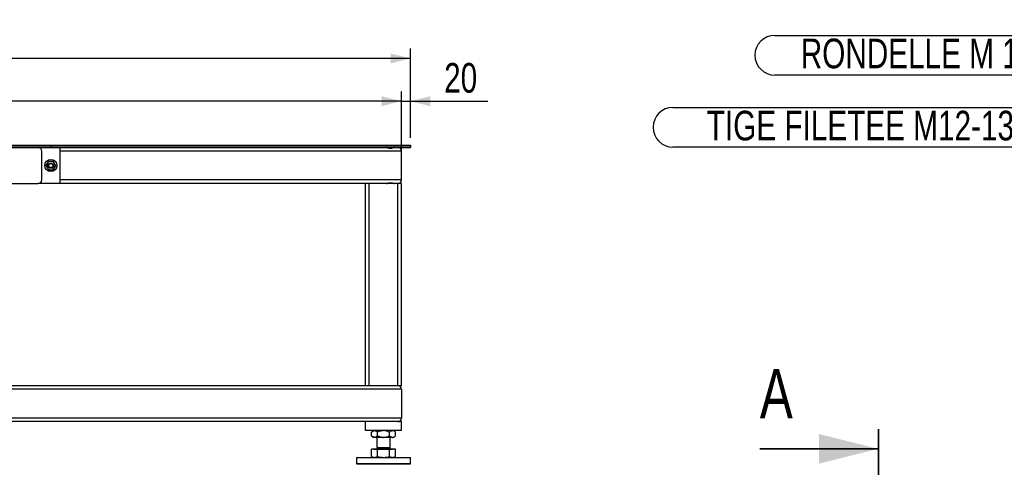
# Model space of a CAD drawing. Header units: millimetres. Extents: x 5 to 589, y 5 to 415.
# Tile 11 of 85: x 158 to 257, y 207 to 252. Entities that reach past the tile are written whole.
import ezdxf

# ---------------------------------------------------------------- set-up
doc = ezdxf.new("R2010")
doc.units = ezdxf.units.MM
doc.linetypes.add('PHANTOM', pattern=[12.7, 6.35, -1.27, 1.27, -1.27, 1.27, -1.27])
doc.layers.add('COTES', color=1, linetype='Continuous')
doc.layers.add('NOTES', color=6, linetype='Continuous')
doc.layers.add('TRAIT-FORT', color=4, linetype='Continuous', lineweight=25)
doc.styles.add('SLDTEXTSTYLE0', font='TXT', dxfattribs={"width": 0.75})
doc.dimstyles.new('SLDDIMSTYLE0', dxfattribs={"dimtxt": 3, "dimasz": 2, "dimexe": 0, "dimexo": 0.0625, "dimgap": 0.75, "dimtad": 1, "dimdec": 0, "dimlfac": 22, "dimrnd": 1e-09, "dimzin": 12, "dimdsep": 46, "dimtxsty": 'SLDTEXTSTYLE0', "dimsah": 1, "dimcen": 0.09, "dimadec": 0, "dimazin": 3, "dimtfac": 1, "dimtdec": 0, "dimtmove": 0, "dimatfit": 0, "dimfxl": 1, "dimfrac": 2, "dimtolj": 1, "dimtzin": 12, "dimarcsym": 0})
doc.dimstyles.new('SLDDIMSTYLE1', dxfattribs={"dimtxt": 3, "dimasz": 2, "dimexe": 0, "dimexo": 0.0625, "dimgap": 0.75, "dimtad": 1, "dimdec": 0, "dimlfac": 22, "dimrnd": 1e-09, "dimzin": 12, "dimdsep": 46, "dimtxsty": 'SLDTEXTSTYLE0', "dimsah": 1, "dimcen": 0.09, "dimadec": 0, "dimazin": 3, "dimtfac": 1, "dimtdec": 0, "dimtofl": 0, "dimtmove": 0, "dimatfit": 3, "dimfxl": 1, "dimfrac": 2, "dimtolj": 1, "dimtzin": 12, "dimarcsym": 0})

# ---------------------------------------------------------------- blocks, each defined once
blk = doc.blocks.new('_D_10')
at = {"layer": 'COTES', "color": 1, "transparency": 16777216}
for p, q in [((196.202, 239.937), (196.202, 244.991)), ((197.111, 240.301), (197.111, 244.991)), ((196.202, 243.991), (193.202, 243.991)), ((196.202, 243.991), (197.111, 243.991)), ((197.111, 243.991), (204.949, 243.991))]:
    blk.add_line(p, q, dxfattribs=at)
for points in [[(196.202, 243.991), (194.202, 244.491), (194.202, 243.491)], [(197.111, 243.991), (199.111, 243.491), (199.111, 244.491)]]:
    blk.add_solid(points, dxfattribs=at)
at = {"layer": 'COTES', "color": 1, "transparency": 16777216, "insert": (200.516, 247.858), "char_height": 3, "attachment_point": 1, "style": 'SLDTEXTSTYLE0'}
blk.add_mtext('20', dxfattribs=at)
blk = doc.blocks.new('_D_11')
at = {"layer": 'COTES', "color": 1, "transparency": 16777216}
for p, q in [((36.339, 240.301), (36.339, 249.321)), ((197.111, 240.301), (197.111, 249.321)), ((197.111, 248.321), (36.339, 248.321))]:
    blk.add_line(p, q, dxfattribs=at)
for points in [[(36.339, 248.321), (38.339, 247.821), (38.339, 248.821)], [(197.111, 248.321), (195.111, 248.821), (195.111, 247.821)]]:
    blk.add_solid(points, dxfattribs=at)
at = {"layer": 'COTES', "color": 1, "transparency": 16777216, "insert": (112.292, 252.188), "char_height": 3, "attachment_point": 1, "style": 'SLDTEXTSTYLE0'}
blk.add_mtext('3537', dxfattribs=at)
blk = doc.blocks.new('_D_13')
at = {"layer": 'COTES', "color": 1, "transparency": 16777216}
for p, q in [((37.248, 239.937), (37.248, 244.991)), ((196.202, 236.664), (196.202, 244.991)), ((196.202, 243.991), (37.248, 243.991))]:
    blk.add_line(p, q, dxfattribs=at)
for points in [[(37.248, 243.991), (39.248, 243.491), (39.248, 244.491)], [(196.202, 243.991), (194.202, 244.491), (194.202, 243.491)]]:
    blk.add_solid(points, dxfattribs=at)
at = {"layer": 'COTES', "color": 1, "transparency": 16777216, "insert": (112.292, 247.858), "char_height": 3, "attachment_point": 1, "style": 'SLDTEXTSTYLE0'}
blk.add_mtext('3497', dxfattribs=at)
blk = doc.blocks.new('SW_NOTE_12')
at = {"layer": 'NOTES', "color": 0}
for p, q in [((-31.407, 2.01), (-2.01, 2.01)), ((-2.01, -2.01), (-31.407, -2.01))]:
    blk.add_line(p, q, dxfattribs=at)
for centre, start, end in [((-31.407, 0), 90, 270), ((-2.01, 0), 270, 90)]:
    blk.add_arc(centre, 2.01, start, end, dxfattribs=at)
at = {"layer": 'NOTES', "color": 0, "insert": (-16.906, 1.685), "char_height": 3, "attachment_point": 2, "style": 'SLDTEXTSTYLE0'}
blk.add_mtext('RONDELLE M 12', dxfattribs=at)
blk = doc.blocks.new('SW_NOTE_13')
at = {"layer": 'NOTES', "color": 0}
for p, q in [((-41.709, 2.01), (-2.01, 2.01)), ((-2.01, -2.01), (-41.709, -2.01))]:
    blk.add_line(p, q, dxfattribs=at)
for centre, start, end in [((-41.709, 0), 90, 270), ((-2.01, 0), 270, 90)]:
    blk.add_arc(centre, 2.01, start, end, dxfattribs=at)
at = {"layer": 'NOTES', "color": 0, "insert": (-21.902, 1.67), "char_height": 3, "attachment_point": 2, "style": 'SLDTEXTSTYLE0'}
blk.add_mtext('TIGE FILETEE M12-130', dxfattribs=at)

msp = doc.modelspace()

# ---------------------------------------------------------------- linework, layer by layer
at = {"color": 7, "linetype": 'PHANTOM', "lineweight": 35}
msp.add_line((244.466, 210.821), (244.466, 17.318), dxfattribs=at)
at = {"color": 7, "linetype": 'Continuous', "lineweight": 35}
msp.add_line((232.466, 208.821), (244.466, 208.821), dxfattribs=at)
msp.add_solid([(244.466, 208.821), (238.466, 210.321), (238.466, 207.321)], dxfattribs=at)
at = {"layer": 'TRAIT-FORT', "color": 4, "linetype": 'Continuous', "lineweight": 25}
for p, q in [((76.611, 239.551), (160.702, 239.551)), ((76.611, 239.482), (160.702, 239.482)), ((76.611, 239.301), (160.702, 239.301)), ((160.702, 239.551), (160.702, 239.482)), ((160.702, 239.482), (160.702, 239.301)), ((160.723, 239.482), (160.702, 239.482)), ((160.702, 239.301), (160.725, 239.301)), ((160.723, 239.482), (160.723, 239.551)), ((160.723, 239.551), (197.111, 239.551)), ((160.723, 239.482), (197.111, 239.482)), ((160.725, 239.482), (160.725, 239.301)), ((160.725, 239.482), (197.111, 239.482)), ((160.725, 239.301), (197.111, 239.301)), ((161.611, 239.301), (161.611, 235.664)), ((197.111, 239.551), (197.111, 239.482)), ((197.111, 239.482), (197.111, 239.301)), ((159.793, 236.028), (159.793, 238.937)), ((196.202, 238.937), (161.611, 238.937)), ((196.202, 236.028), (196.202, 238.937)), ((156.52, 235.664), (159.43, 235.664)), ((161.611, 235.664), (159.43, 235.664)), ((196.202, 236.028), (161.611, 236.028)), ((192.649, 235.664), (161.611, 235.664)), ((192.566, 215.21), (192.566, 235.664)), ((192.93, 235.664), (192.649, 235.664)), ((192.93, 215.21), (192.93, 235.664)), ((194.785, 235.664), (192.93, 235.664)), ((195.07, 235.664), (194.785, 235.664)), ((195.355, 235.664), (195.07, 235.664)), ((195.839, 235.664), (195.355, 235.664)), ((195.839, 215.21), (195.839, 235.664)), ((196.202, 235.664), (195.839, 235.664)), ((196.202, 215.21), (196.202, 235.664)), ((195.839, 215.21), (155.702, 215.21)), ((196.202, 214.846), (155.702, 214.846)), ((196.202, 215.21), (195.839, 215.21)), ((196.202, 214.846), (196.202, 211.937)), ((196.202, 211.937), (155.702, 211.937)), ((192.566, 211.573), (155.702, 211.573)), ((192.566, 210.664), (192.566, 211.573)), ((196.202, 211.573), (192.566, 211.573)), ((196.202, 210.664), (196.202, 211.573)), ((196.202, 210.664), (192.566, 210.664)), ((193.339, 210.664), (193.177, 210.502)), ((193.177, 210.144), (193.177, 210.502)), ((193.781, 210.144), (193.781, 210.502)), ((194.988, 210.144), (194.988, 210.502)), ((195.591, 210.502), (195.43, 210.664)), ((195.591, 210.144), (195.591, 210.502)), ((193.177, 210.144), (193.339, 209.982)), ((193.479, 209.982), (193.339, 209.982)), ((194.384, 209.982), (193.479, 209.982)), ((193.702, 209.982), (193.702, 208.969)), ((195.289, 209.982), (194.384, 209.982)), ((195.066, 208.969), (195.066, 209.982)), ((195.43, 209.982), (195.289, 209.982)), ((195.43, 209.982), (195.591, 210.144)), ((193.781, 208.773), (193.177, 208.773)), ((193.177, 208.053), (193.177, 208.773)), ((193.414, 208.805), (193.382, 208.773)), ((193.414, 208.81), (193.414, 208.805)), ((193.414, 208.81), (195.355, 208.81)), ((193.414, 208.805), (195.355, 208.805)), ((193.788, 208.969), (193.702, 208.883)), ((193.702, 208.969), (195.066, 208.969)), ((193.702, 208.883), (193.702, 208.855)), ((193.702, 208.883), (195.066, 208.883)), ((193.702, 208.855), (195.066, 208.855)), ((193.781, 208.053), (193.781, 208.773)), ((194.988, 208.773), (193.781, 208.773)), ((195.066, 208.883), (194.98, 208.969)), ((194.988, 208.053), (194.988, 208.773)), ((195.591, 208.773), (194.988, 208.773)), ((195.066, 208.855), (195.066, 208.883)), ((195.355, 208.805), (195.355, 208.81)), ((195.386, 208.773), (195.355, 208.805)), ((195.591, 208.053), (195.591, 208.773)), ((191.702, 207.96), (191.657, 207.914)), ((191.657, 207.914), (191.657, 207.323)), ((194.384, 207.914), (191.657, 207.914)), ((191.657, 207.323), (191.702, 207.278)), ((191.657, 207.323), (194.384, 207.323)), ((191.702, 207.96), (194.384, 207.96)), ((193.177, 208.053), (193.339, 207.96)), ((194.384, 207.96), (197.066, 207.96)), ((197.111, 207.914), (194.384, 207.914)), ((194.384, 207.323), (197.111, 207.323)), ((195.43, 207.96), (195.591, 208.053)), ((197.111, 207.914), (197.066, 207.96)), ((197.066, 207.278), (197.111, 207.323)), ((197.111, 207.323), (197.111, 207.914)), ((194.384, 207.278), (191.702, 207.278)), ((197.066, 207.278), (194.384, 207.278))]:
    msp.add_line(p, q, dxfattribs=at)
for radius in [0.614, 0.273, 0.205]:
    msp.add_circle((160.702, 237.482), radius, dxfattribs=at)
for centre, radius, start, end in [((159.43, 238.937), 0.364, 0, 90), ((195.839, 238.937), 0.364, 0, 90), ((160.702, 237.482), 0.432, 150.83158, 210.83158), ((160.702, 237.482), 0.432, 90.83158, 150.83158), ((160.702, 237.482), 0.432, 210.83158, 270.83158), ((160.702, 237.482), 0.432, 30.83158, 90.83158), ((160.702, 237.482), 0.432, 270.83158, 330.83158), ((160.702, 237.482), 0.432, 330.83158, 30.83158), ((159.43, 236.028), 0.364, 270, 0), ((195.839, 236.028), 0.364, 270, 0), ((195.839, 214.846), 0.364, 0, 90), ((195.839, 211.937), 0.364, 270, 0), ((193.657, 208.855), 0.0455, 270, 360), ((195.111, 208.855), 0.0455, 180, 270)]:
    msp.add_arc(centre, radius, start, end, dxfattribs=at)
for points, knots in [([(195.496, 239.301), (195.467, 239.297), (195.422, 239.29), (195.338, 239.263), (195.246, 239.235), (195.122, 239.208), (194.966, 239.215), (194.845, 239.25), (194.757, 239.278), (194.695, 239.296), (194.662, 239.299), (194.645, 239.301)], [0, 0, 0, 0, 0.13888, 0.222397, 0.308306, 0.450813, 0.59427, 0.751511, 0.830996, 0.912673, 1, 1, 1, 1]), ([(160.204, 237.475), (160.215, 237.495), (160.231, 237.524), (160.254, 237.566), (160.278, 237.609), (160.3, 237.647), (160.318, 237.679), (160.323, 237.688), (160.325, 237.693)], [0, 0, 0, 0, 0.287529, 0.432261, 0.575448, 0.879653, 0.939787, 1, 1, 1, 1]), ([(160.204, 237.475), (160.221, 237.446), (160.257, 237.386), (160.301, 237.312), (160.326, 237.27), (160.331, 237.261)], [0, 0, 0, 0, 0.432385, 0.879554, 1, 1, 1, 1]), ([(160.325, 237.693), (160.347, 237.731), (160.389, 237.807), (160.428, 237.876), (160.447, 237.911)], [0, 0, 0, 0, 0.504, 1, 1, 1, 1]), ([(160.331, 237.261), (160.354, 237.223), (160.399, 237.149), (160.439, 237.081), (160.459, 237.047)], [0, 0, 0, 0, 0.504, 1, 1, 1, 1]), ([(160.447, 237.911), (160.465, 237.911), (160.511, 237.911), (160.59, 237.913), (160.656, 237.914), (160.692, 237.914), (160.696, 237.914)], [0, 0, 0, 0, 0.237039, 0.589019, 0.951631, 1, 1, 1, 1]), ([(160.696, 237.914), (160.723, 237.915), (160.778, 237.915), (160.862, 237.917), (160.916, 237.917), (160.945, 237.918)], [0, 0, 0, 0, 0.30999, 0.629546, 1, 1, 1, 1]), ([(161.073, 237.704), (161.051, 237.741), (161.006, 237.816), (160.965, 237.884), (160.945, 237.918)], [0, 0, 0, 0, 0.504, 1, 1, 1, 1]), ([(161.079, 237.272), (161.058, 237.234), (161.016, 237.158), (160.977, 237.089), (160.958, 237.054)], [0, 0, 0, 0, 0.504, 1, 1, 1, 1]), ([(161.201, 237.49), (161.183, 237.519), (161.148, 237.579), (161.104, 237.652), (161.078, 237.695), (161.073, 237.704)], [0, 0, 0, 0, 0.4323851, 0.8795539, 1, 1, 1, 1]), ([(161.201, 237.49), (161.193, 237.475), (161.176, 237.445), (161.15, 237.399), (161.123, 237.35), (161.099, 237.307), (161.084, 237.281), (161.079, 237.272)], [0, 0, 0, 0, 0.2155169, 0.432226, 0.6544573, 0.8796878, 1, 1, 1, 1]), ([(160.459, 237.047), (160.478, 237.047), (160.524, 237.048), (160.603, 237.049), (160.669, 237.05), (160.704, 237.051), (160.709, 237.051)], [0, 0, 0, 0, 0.237039, 0.589019, 0.951631, 1, 1, 1, 1]), ([(160.709, 237.051), (160.735, 237.051), (160.79, 237.052), (160.874, 237.053), (160.929, 237.054), (160.958, 237.054)], [0, 0, 0, 0, 0.3099902, 0.6295459, 1, 1, 1, 1]), ([(194.645, 235.664), (194.673, 235.668), (194.719, 235.674), (194.802, 235.701), (194.894, 235.729), (195.018, 235.757), (195.175, 235.75), (195.295, 235.715), (195.383, 235.687), (195.446, 235.669), (195.479, 235.666), (195.496, 235.664)], [0, 0, 0, 0, 0.13888, 0.222397, 0.308306, 0.450813, 0.59427, 0.751511, 0.830996, 0.912673, 1, 1, 1, 1]), ([(193.177, 210.502), (193.218, 210.54), (193.281, 210.598), (193.371, 210.645), (193.43, 210.662), (193.466, 210.664), (193.479, 210.664)], [0, 0, 0, 0, 0.432045, 0.654349, 0.879653, 1, 1, 1, 1]), ([(193.479, 210.664), (193.505, 210.662), (193.558, 210.657), (193.635, 210.621), (193.71, 210.57), (193.757, 210.525), (193.781, 210.502)], [0, 0, 0, 0, 0.249578, 0.504364, 0.751047, 1, 1, 1, 1]), ([(194.384, 210.664), (194.332, 210.662), (194.226, 210.657), (194.071, 210.621), (193.922, 210.57), (193.828, 210.525), (193.781, 210.502)], [0, 0, 0, 0, 0.249578, 0.504364, 0.751047, 1, 1, 1, 1]), ([(194.988, 210.502), (194.905, 210.54), (194.78, 210.598), (194.6, 210.645), (194.482, 210.662), (194.409, 210.664), (194.384, 210.664)], [0, 0, 0, 0, 0.432045, 0.654349, 0.879653, 1, 1, 1, 1]), ([(195.289, 210.664), (195.257, 210.661), (195.191, 210.653), (195.089, 210.596), (195.023, 210.535), (194.988, 210.502)], [0, 0, 0, 0, 0.309456, 0.628432, 1, 1, 1, 1]), ([(195.591, 210.502), (195.571, 210.522), (195.516, 210.574), (195.422, 210.638), (195.34, 210.663), (195.295, 210.664), (195.289, 210.664)], [0, 0, 0, 0, 0.217771, 0.575115, 0.943327, 1, 1, 1, 1]), ([(193.479, 209.982), (193.452, 209.985), (193.399, 209.989), (193.322, 210.025), (193.248, 210.077), (193.201, 210.122), (193.177, 210.144)], [0, 0, 0, 0, 0.249578, 0.504364, 0.751047, 1, 1, 1, 1]), ([(193.781, 210.144), (193.739, 210.106), (193.677, 210.048), (193.587, 210.002), (193.528, 209.985), (193.491, 209.983), (193.479, 209.982)], [0, 0, 0, 0, 0.4320454, 0.6543493, 0.8796534, 1, 1, 1, 1]), ([(193.781, 210.144), (193.863, 210.106), (193.988, 210.048), (194.168, 210.002), (194.286, 209.985), (194.359, 209.983), (194.384, 209.982)], [0, 0, 0, 0, 0.432045, 0.654349, 0.879653, 1, 1, 1, 1]), ([(194.384, 209.982), (194.437, 209.985), (194.543, 209.989), (194.697, 210.025), (194.846, 210.077), (194.94, 210.122), (194.988, 210.144)], [0, 0, 0, 0, 0.249578, 0.504364, 0.751047, 1, 1, 1, 1]), ([(194.988, 210.144), (195.023, 210.111), (195.088, 210.051), (195.19, 209.994), (195.256, 209.986), (195.289, 209.982)], [0, 0, 0, 0, 0.3715706, 0.6815933, 1, 1, 1, 1]), ([(195.289, 209.982), (195.295, 209.983), (195.339, 209.983), (195.421, 210.008), (195.515, 210.071), (195.571, 210.124), (195.591, 210.144)], [0, 0, 0, 0, 0.0566717, 0.4129293, 0.7822331, 1, 1, 1, 1]), ([(193.177, 208.053), (193.226, 208.027), (193.325, 207.974), (193.427, 207.965), (193.479, 207.96)], [0, 0, 0, 0, 0.495458, 1, 1, 1, 1]), ([(193.479, 207.96), (193.529, 207.964), (193.632, 207.974), (193.73, 208.026), (193.781, 208.053)], [0, 0, 0, 0, 0.4945107, 1, 1, 1, 1]), ([(193.781, 208.053), (193.879, 208.027), (194.076, 207.974), (194.281, 207.965), (194.384, 207.96)], [0, 0, 0, 0, 0.495458, 1, 1, 1, 1]), ([(194.384, 207.96), (194.485, 207.964), (194.69, 207.974), (194.888, 208.026), (194.988, 208.053)], [0, 0, 0, 0, 0.494511, 1, 1, 1, 1]), ([(194.988, 208.053), (195.037, 208.027), (195.136, 207.974), (195.238, 207.965), (195.289, 207.96)], [0, 0, 0, 0, 0.495458, 1, 1, 1, 1]), ([(195.289, 207.96), (195.34, 207.964), (195.442, 207.974), (195.541, 208.026), (195.591, 208.053)], [0, 0, 0, 0, 0.494511, 1, 1, 1, 1])]:
    msp.add_open_spline(points, degree=3, knots=knots, dxfattribs=at)

# ---------------------------------------------------------------- block references
at = {"layer": 'NOTES', "color": 211}
for name, p in [('SW_NOTE_12', (265.389, 248.643)), ('SW_NOTE_13', (265.389, 241.357))]:
    msp.add_blockref(name, p, dxfattribs=at)

# ---------------------------------------------------------------- texts
at = {"color": 7, "linetype": 'Continuous', "insert": (232.466, 216.897), "char_height": 5, "attachment_point": 1, "style": 'SLDTEXTSTYLE0'}
msp.add_mtext('A', dxfattribs=at)

# ---------------------------------------------------------------- dimensions: what is measured, and where the dimension line sits
at = {"layer": 'COTES', "color": 1}
dim = msp.add_linear_dim(base=(36.339, 248.321), p1=(197.111, 239.301), p2=(36.339, 239.301), angle=0, dimstyle='SLDDIMSTYLE1', dxfattribs=at)
dim.commit()
dim.dimension.update_dxf_attribs({"geometry": '_D_11', "text_midpoint": (116.725, 248.321), "dimtype": 160})
for base, p1, p2, dimstyle, picture, middle in [((37.248, 243.991), (196.202, 235.664), (37.248, 238.937), 'SLDDIMSTYLE1', '_D_13', (116.725, 243.991)), ((197.111, 243.991), (196.202, 238.937), (197.111, 239.301), 'SLDDIMSTYLE0', '_D_10', (202.733, 243.991))]:
    dim = msp.add_linear_dim(base=base, p1=p1, p2=p2, dimstyle=dimstyle, dxfattribs=at)
    dim.commit()
    dim.dimension.update_dxf_attribs({"geometry": picture, "text_midpoint": middle, "dimtype": 160})

doc.saveas('drawing.dxf')
